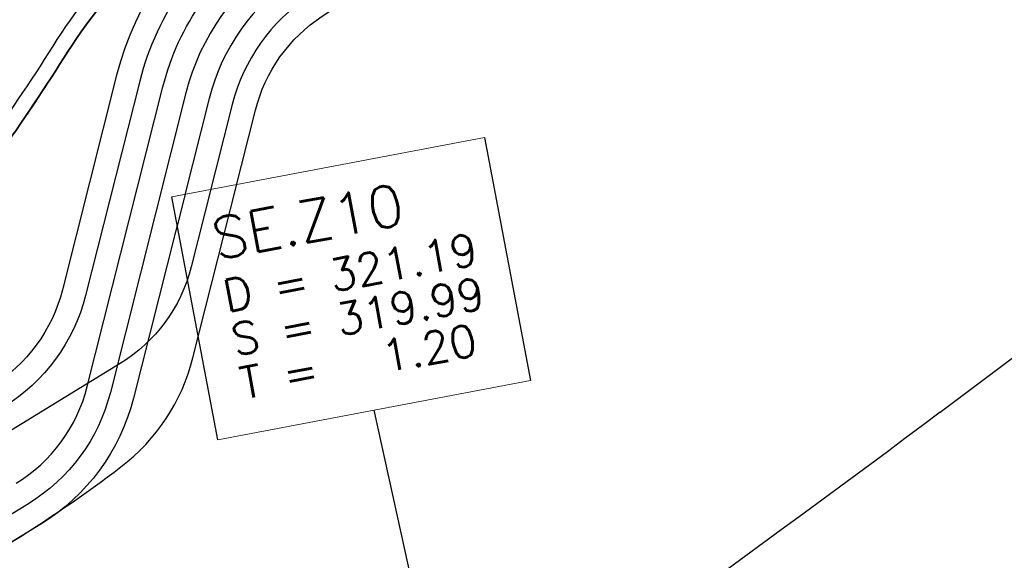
# Model space of a CAD drawing. Header units: metres. Extents: x -502 to 161, y -108 to 174.
# Tile 42 of 256: x -265.29 to -259.1, y -27.28 to -23.88. Entities that reach past the tile are written whole.
import ezdxf

# ---------------------------------------------------------------- set-up
doc = ezdxf.new("R2010")
doc.units = ezdxf.units.M
doc.header["$LTSCALE"] = 0.1
doc.linetypes.add('2-1', pattern=[0.17, 0.06, -0.025, 0.06, -0.025])
doc.linetypes.add('237', pattern=[93, 75, -18])
for name, color, linetype in [('BRI31-005.05-5p02-Koordinierung Lageplan 4. BA ZOB West 2022-06-15', 7, 'Continuous'), ('BRI31-005.06-5f07-Koordinierung Lageplan 4. BA ZOB Fernbusbahnh', 7, 'Continuous'), ('BRI31-005.07-5f08-Koordinierung Lageplan 4. BA Radstation - Seeterrasse 2023-05-31', 7, 'Continuous'), ('BRI32-005.03-5f06-Koordinierung Schemaplan 4 BA ZOB Teilbereich 2 Ost - Bahnhofsallee 2023-01-21', 7, 'Continuous')]:
    doc.layers.add(name, color=color, linetype=linetype)
doc.styles.add('Txt', font='txt_____.ttf')

msp = doc.modelspace()

# ---------------------------------------------------------------- linework, layer by layer
at = {"layer": 'BRI31-005.05-5p02-Koordinierung Lageplan 4. BA ZOB West 2022-06-15', "color": 255, "linetype": 'Continuous', "lineweight": 13, "transparency": 33554687, "flags": 128}
msp.add_lwpolyline([(-181.6939, 38.8932, 0.054139), (-198.4357, 28.9647), (-236.5911, 0.3438), (-264.0675, -20.2665), (-264.0675, -20.2665, -0.045833), (-278.9676, -29.4423), (-278.9676, -29.4423), (-281.7315, -30.8111), (-281.7315, -30.8111, -0.047348), (-316.3829, -43.7027), (-316.3829, -43.7027, 0.090587), (-332.9804, -51.5647, -0.025816), (-337.2248, -54.294)], format="xyb", dxfattribs=at)
at = {"layer": 'BRI31-005.05-5p02-Koordinierung Lageplan 4. BA ZOB West 2022-06-15', "color": 3, "linetype": 'Continuous', "lineweight": 35, "true_color": 0x00ff00, "transparency": 33554687, "flags": 128}
for points in [[(-279.4058, -30.9235), (-270.9467, -26.7095, 0.095997), (-268.1607, -24.5758, -0.065942), (-264.8207, -21.6858, 0.025186), (-260.4856, -18.5119), (-255.5271, -14.4822, -0.005996), (-254.9201, -14.0009, -0.059186), (-248.3852, -10.0817, 0.078462), (-238.2914, -3.4889), (-238.2914, -3.4889, -0.100623), (-214.8444, 10.3949), (-214.8444, 10.3949), (-211.177, 9.7003), (-205.5504, 1.4442)], [(-205.711, 1.4137), (-211.266, 9.5645), (-214.833, 10.2401), (-214.833, 10.2401, 0.100475), (-238.1908, -3.6002), (-238.1908, -3.6002, -0.078462), (-248.3237, -10.2185), (-248.3237, -10.2185, 0.059186), (-254.8284, -14.1195), (-254.8284, -14.1195), (-254.8284, -14.1195, 0.005996), (-255.4325, -14.5986), (-255.4325, -14.5986), (-260.391, -18.6283, -0.025186), (-264.7383, -21.8111), (-264.7383, -21.8111, 0.065942), (-268.0485, -24.6753), (-268.0485, -24.6753), (-268.0485, -24.6753, -0.095997), (-270.8799, -26.8438), (-270.8799, -26.8438), (-279.3404, -31.0585)], [(-311.2459, -44.722), (-303.6354, -41.8968), (-298.4404, -39.6095), (-284.9949, -33.8889), (-279.275, -31.1935), (-270.813, -26.978, 0.095997), (-267.9364, -24.7749), (-267.9364, -24.7749, -0.065942), (-264.6559, -21.9364), (-264.6559, -21.9364, 0.025186), (-260.2964, -18.7447), (-255.3379, -14.715, -0.005996), (-254.7366, -14.2381), (-254.7366, -14.2381, -0.059186), (-248.2623, -10.3553), (-248.2623, -10.3553, 0.078462), (-238.0902, -3.7115), (-238.0902, -3.7115, -0.100327), (-214.8215, 10.0853), (-214.8215, 10.0853), (-211.3549, 9.4287), (-205.8717, 1.3831)], [(-206.0324, 1.3525), (-211.4439, 9.2929), (-214.81, 9.9304), (-214.81, 9.9304, 0.100178), (-237.9896, -3.8227), (-237.9896, -3.8227, -0.078462), (-248.2009, -10.4922), (-248.2009, -10.4922, 0.059186), (-254.6448, -14.3568), (-254.6448, -14.3568), (-254.6448, -14.3568, 0.005996), (-255.2433, -14.8314), (-255.2433, -14.8314), (-260.2018, -18.8611), (-260.2018, -18.8611, -0.025186), (-264.5735, -22.0618), (-264.5735, -22.0618), (-264.5735, -22.0618, 0.065942), (-267.8242, -24.8745), (-267.8242, -24.8745), (-267.8242, -24.8745, -0.095997), (-270.7461, -27.1123), (-270.7461, -27.1123), (-279.2096, -31.3285)], [(-279.1442, -31.4635), (-270.6792, -27.2466, 0.095997), (-267.712, -24.974), (-267.712, -24.974, -0.065942), (-264.4911, -22.1871), (-264.4911, -22.1871, 0.025186), (-260.1072, -18.9775), (-255.1487, -14.9478, -0.005996), (-254.553, -14.4754, -0.059186), (-248.1394, -10.629), (-248.1394, -10.629, 0.078462), (-237.889, -3.934), (-237.889, -3.934), (-237.889, -3.934, -0.100028), (-214.7984, 9.7756), (-214.7984, 9.7756), (-211.5329, 9.1571), (-206.1931, 1.3219)], [(-206.5145, 1.2608), (-211.7108, 8.8854), (-214.7752, 9.4658, 0.099728), (-237.6878, -4.1565, -0.078462), (-248.0165, -10.9027, 0.059186), (-254.3694, -14.7127, 0.005996), (-254.9595, -15.1806), (-259.918, -19.2103, -0.025186), (-264.3263, -22.4378, 0.065942), (-267.4876, -25.1732), (-267.4876, -25.1732, -0.095997), (-270.5454, -27.5151), (-270.5454, -27.5151), (-279.0133, -31.7335)], [(-278.9479, -31.8684), (-270.4786, -27.6493), (-270.4786, -27.6493, 0.095997), (-267.3754, -25.2727), (-267.3754, -25.2727, -0.065942), (-264.2439, -22.5631), (-264.2439, -22.5631, 0.025186), (-259.8234, -19.3267), (-259.8234, -19.3267), (-254.8649, -15.297, -0.005996), (-254.2777, -14.8313), (-254.2777, -14.8313, -0.059186), (-247.9551, -11.0396), (-247.9551, -11.0396, 0.078462), (-237.5872, -4.2677), (-237.5872, -4.2677, -0.099577), (-214.7635, 9.311), (-214.7635, 9.311), (-211.7997, 8.7496), (-206.6752, 1.2302)], [(-206.8358, 1.1996), (-211.8887, 8.6138), (-214.7518, 9.1561), (-214.7518, 9.1561, 0.099425), (-237.4866, -4.379), (-237.4866, -4.379, -0.078462), (-247.8937, -11.1764, 0.059186), (-254.1859, -14.95, 0.005996), (-254.7703, -15.4134), (-259.7288, -19.4431, -0.025186), (-264.1615, -22.6884, 0.065942), (-267.2632, -25.3723, -0.095997), (-270.4117, -27.7836), (-278.8825, -32.0034), (-284.6268, -34.7104), (-298.0829, -40.4355), (-303.2972, -42.7313), (-310.9253, -45.563), (-314.7666, -47.655, 0.354166), (-315.2467, -48.8186), (-312.9008, -56.6959), (-312.9008, -56.6959, 0.16104), (-309.3641, -61.7694), (-309.3641, -61.7694)], [(-278.8171, -32.1384), (-270.3448, -27.9179), (-270.3448, -27.9179, 0.095997), (-267.151, -25.4718), (-267.151, -25.4718), (-267.151, -25.4718, -0.065941), (-264.0791, -22.8138), (-264.0791, -22.8138), (-264.0791, -22.8138, 0.025186), (-259.6342, -19.5596), (-259.6342, -19.5596), (-254.6757, -15.5298, -0.005996), (-254.0941, -15.0686, -0.059186), (-247.8322, -11.3132, 0.078462), (-237.386, -4.4902), (-237.386, -4.4902, -0.099273), (-214.74, 9.0012), (-214.74, 9.0012), (-211.9777, 8.478), (-206.9965, 1.1691)]]:
    msp.add_lwpolyline(points, format="xyb", dxfattribs=at)
at = {"layer": 'BRI31-005.05-5p02-Koordinierung Lageplan 4. BA ZOB West 2022-06-15', "color": 1, "linetype": 'Continuous', "lineweight": 35, "true_color": 0xff0000, "transparency": 33554687, "flags": 128}
msp.add_lwpolyline([(-238.2513, -9.0047, 0.146392), (-254.518, -15.7239), (-259.4765, -19.7536), (-259.4765, -19.7536, -0.025186), (-263.9418, -23.0227), (-263.9418, -23.0227, 0.107373), (-265.0177, -24.1206), (-265.0177, -24.1206, -0.031495), (-265.9353, -25.3944), (-265.9353, -25.3944), (-265.9353, -25.3944, 0.319337), (-266.1354, -28.2853), (-266.1354, -28.2853), (-261.3476, -36.1097, 0.028211)], format="xyb", dxfattribs=at)
at = {"layer": 'BRI31-005.06-5f07-Koordinierung Lageplan 4. BA ZOB Fernbusbahnh', "color": 7, "linetype": 'Continuous', "lineweight": 30, "transparency": 33554687}
for p, q in [((-259.507, -26.3462), (-256.8989, -24.3898)), ((-265.2392, -26.9208), (-265.4524, -27.0513))]:
    msp.add_line(p, q, dxfattribs=at)
at = {"layer": 'BRI31-005.06-5f07-Koordinierung Lageplan 4. BA ZOB Fernbusbahnh', "color": 1, "linetype": 'Continuous', "lineweight": 25, "true_color": 0xff0000, "transparency": 33554687}
msp.add_line((-262.4511, -29.132), (-263.0654, -26.3332), dxfattribs=at)
at = {"layer": 'BRI31-005.06-5f07-Koordinierung Lageplan 4. BA ZOB Fernbusbahnh', "color": 7, "linetype": 'Continuous', "lineweight": 18, "transparency": 33554687, "flags": 128}
msp.add_lwpolyline([(-264.3374, -24.9927), (-262.3724, -24.6201), (-262.0829, -26.1469), (-264.0479, -26.5195), (-264.3374, -24.9927)], dxfattribs=at)
at = {"layer": 'BRI31-005.06-5f07-Koordinierung Lageplan 4. BA ZOB Fernbusbahnh', "color": 1, "linetype": 'Continuous', "lineweight": 25, "true_color": 0xff0000, "transparency": 33554687, "flags": 128}
msp.add_lwpolyline([(-264.3374, -24.9927), (-262.3724, -24.6201), (-262.0829, -26.1469), (-264.0479, -26.5195), (-264.3374, -24.9927)], dxfattribs=at)
at = {"layer": 'BRI31-005.07-5f08-Koordinierung Lageplan 4. BA Radstation - Seeterrasse 2023-05-31', "color": 7, "linetype": '2-1', "lineweight": 13, "transparency": 33554687, "flags": 128}
for points in [[(-337.0532, -53.9064), (-337.0532, -53.9064, 0.024076), (-333.1238, -51.3598), (-333.1238, -51.3598, -0.090571), (-316.4479, -43.4613, 0.047347), (-281.8414, -30.5866), (-279.0774, -29.2177, 0.045809), (-264.2236, -20.0711), (-198.5943, 29.1583, -0.054812), (-181.5862, 39.2166), (-181.5862, 39.2166, -0.038475), (-159.1772, 47.3364), (-159.1772, 47.3364, 0.039395), (-137.757, 55.1407), (-137.1917, 55.4002), (-137.1917, 55.4002, 0.064343), (-127.4456, 61.5203), (-127.4456, 61.5203), (-122.5713, 65.5358, -0.170872), (-88.3305, 78.0588), (-82.2819, 78.4363), (-80.567, 79.7085), (-70.9803, 86.8206), (-68.5554, 87.6664)], [(-337.0532, -53.9064), (-337.0532, -53.9064, 0.024076), (-333.1238, -51.3598), (-333.1238, -51.3598, -0.090571), (-316.4479, -43.4613, 0.047347), (-281.8414, -30.5866), (-279.0774, -29.2177, 0.045809), (-264.2236, -20.0711), (-198.5943, 29.1583, -0.054812), (-181.5862, 39.2166), (-181.5862, 39.2166, -0.038475), (-159.1772, 47.3364), (-159.1772, 47.3364, 0.039395), (-137.757, 55.1407), (-137.1917, 55.4002), (-137.1917, 55.4002, 0.064343), (-127.4456, 61.5203), (-127.4456, 61.5203), (-122.5713, 65.5358, -0.170872), (-88.3305, 78.0588), (-82.2819, 78.4363), (-80.567, 79.7085), (-70.9803, 86.8206), (-68.5554, 87.6664)], [(-336.9777, -54.036), (-336.9777, -54.036, 0.024076), (-333.0362, -51.4817), (-333.0362, -51.4817, -0.090571), (-316.4091, -43.6062), (-316.4091, -43.6062, 0.047348), (-281.7755, -30.7213), (-281.7755, -30.7213), (-279.0108, -29.3521, 0.045809), (-264.1336, -20.1911), (-198.5043, 29.0383), (-198.5043, 29.0383, -0.054812), (-181.5244, 39.0799), (-181.5244, 39.0799, -0.038475), (-159.1371, 47.1919), (-159.1371, 47.1919, 0.039395), (-137.6945, 55.0043), (-137.6945, 55.0043), (-137.129, 55.2639, 0.064344), (-127.3502, 61.4045), (-122.476, 65.42), (-122.476, 65.42, -0.17089), (-88.3249, 77.9089), (-88.3249, 77.9089), (-82.2282, 78.2893), (-80.4776, 79.5881), (-70.9093, 86.6865), (-68.5609, 87.5056)], [(-336.9777, -54.036), (-336.9777, -54.036, 0.024076), (-333.0362, -51.4817), (-333.0362, -51.4817, -0.090571), (-316.4091, -43.6062), (-316.4091, -43.6062, 0.047348), (-281.7755, -30.7213), (-281.7755, -30.7213), (-279.0108, -29.3521, 0.045809), (-264.1336, -20.1911), (-198.5043, 29.0383), (-198.5043, 29.0383, -0.054812), (-181.5244, 39.0799), (-181.5244, 39.0799, -0.038475), (-159.1371, 47.1919), (-159.1371, 47.1919, 0.039395), (-137.6945, 55.0043), (-137.6945, 55.0043), (-137.129, 55.2639, 0.064344), (-127.3502, 61.4045), (-122.476, 65.42), (-122.476, 65.42, -0.17089), (-88.3249, 77.9089), (-88.3249, 77.9089), (-82.2282, 78.2893), (-80.4776, 79.5881), (-70.9093, 86.6865), (-68.5609, 87.5056)]]:
    msp.add_lwpolyline(points, format="xyb", dxfattribs=at)
at = {"layer": 'BRI31-005.07-5f08-Koordinierung Lageplan 4. BA Radstation - Seeterrasse 2023-05-31', "color": 1, "linetype": '2-1', "lineweight": 30, "true_color": 0xff0000, "transparency": 33554687, "flags": 128}
msp.add_lwpolyline([(-75.7252, 29.7094), (-74.2064, 21.4872), (-74.2064, 21.4872, -0.344875), (-75.7481, 18.537), (-75.7481, 18.537), (-78.6792, 17.2104), (-78.6792, 17.2104, -0.131652), (-80.0582, 16.9832), (-80.0582, 16.9832), (-83.2747, 17.3012), (-83.2747, 17.3012, -0.147643), (-84.7171, 17.897), (-84.7171, 17.897), (-84.7171, 17.897, 0.224175), (-86.6227, 18.3711), (-86.6227, 18.3711), (-87.2261, 18.2506, 0.068364), (-87.869, 18.0276, -0.134388), (-89.2653, 17.7401), (-89.2653, 17.7401, -0.008614), (-92.1064, 17.9717), (-92.1064, 17.9717), (-92.1064, 17.9717, -0.043249), (-95.5579, 18.6175), (-95.5579, 18.6175, 0.115499), (-96.453, 18.6545), (-97.6265, 18.4303), (-97.6265, 18.4303, 0.238629), (-99.0314, 17.3462), (-99.0314, 17.3462), (-99.2249, 16.9405), (-99.2249, 16.9405, -0.381904), (-102.5458, 15.5517), (-102.5458, 15.5517), (-102.5458, 15.5517, 0.130963), (-103.8299, 15.6457), (-103.8299, 15.6457), (-104.7731, 15.4668), (-104.7731, 15.4668, 0.062943), (-105.3695, 15.2737), (-105.3695, 15.2737), (-105.3695, 15.2737, -0.117288), (-106.5928, 15.019), (-106.5928, 15.019), (-118.0807, 15.343), (-118.0807, 15.343, -0.126318), (-120.4231, 16.0153), (-120.4231, 16.0153), (-121.9335, 16.9019, 0.050627), (-123.7227, 17.7216), (-123.7227, 17.7216, 0.129681), (-125.6306, 17.8564), (-125.6306, 17.8564), (-126.5738, 17.6776), (-126.5738, 17.6776, 0.119934), (-127.6504, 17.1889), (-127.6504, 17.1889, -0.084808), (-128.3911, 16.7885), (-128.3911, 16.7885, 0.089269), (-130.16, 15.8118), (-130.16, 15.8118), (-130.16, 15.8118, -0.124247), (-134.6867, 13.7066), (-134.6867, 13.7066), (-138.9168, 12.9014, -0.061661), (-143.7961, 12.5841), (-146.1501, 12.7214), (-146.6345, 12.7496), (-146.6345, 12.7496, -0.059039), (-147.2369, 12.8568), (-147.2369, 12.8568, 0.067015), (-147.8955, 12.9633, 0.040307), (-151.1503, 12.787, -0.05915), (-151.7633, 12.7769, 0.072382), (-152.4827, 12.746), (-153.4259, 12.5672), (-153.4259, 12.5672, 0.081506), (-154.3792, 12.2191), (-154.3792, 12.2191, -0.078503), (-155.3314, 11.8651, 0.005089), (-156.736, 11.5665, 0.034847), (-157.917, 11.2149), (-157.917, 11.2149, -0.026109), (-159.093, 10.8424), (-159.093, 10.8424, 0.013087), (-162.6332, 9.8215, -0.062687), (-167.5218, 8.9233), (-167.5218, 8.9233, 0.061733), (-172.5318, 8.0126), (-172.5318, 8.0126), (-186.5075, 3.6415), (-186.5075, 3.6415, -0.025709), (-188.4284, 3.1475), (-188.4284, 3.1475, -0.09618), (-189.4195, 3.1391), (-189.4195, 3.1391, -0.010312), (-189.5245, 3.1608), (-189.5245, 3.1608, 0.103331), (-190.5467, 3.1797), (-191.4899, 3.0009), (-193.6788, 2.5285), (-195.2713, -0.9906), (-200.2523, -1.9396, -0.015188), (-202.6914, -2.3279, 0.015187), (-205.1304, -2.7163), (-211.9992, -4.0249, -0.085512), (-213.1342, -4.045), (-213.1342, -4.045, 0.085516), (-214.2693, -4.065), (-214.2693, -4.065), (-217.1075, -4.6057), (-217.1075, -4.6057, -0.044757), (-218.1066, -4.7048), (-218.1066, -4.7048), (-218.1066, -4.7048, 0.044534), (-219.1057, -4.8034), (-219.1057, -4.8034), (-220.0489, -4.9822, 0.045192), (-221.0145, -5.2575, -0.044969), (-221.98, -5.5332), (-229.374, -6.9419, 0.0409), (-229.7676, -7.0508), (-229.7676, -7.0508, 0.046197), (-230.1838, -7.2489), (-230.1838, -7.2489), (-230.1838, -7.2489, -0.087262), (-230.9936, -7.5559), (-230.9936, -7.5559), (-236.482, -8.6015, 0.028787), (-237.3638, -8.8228, -0.050637), (-238.2513, -9.0047, 0.146392), (-254.518, -15.7239), (-259.4765, -19.7536), (-259.4765, -19.7536, -0.025186), (-263.9418, -23.0227), (-263.9418, -23.0227, 0.107373), (-265.0177, -24.1206), (-265.0177, -24.1206, -0.031495), (-265.9353, -25.3944), (-265.9353, -25.3944), (-265.9353, -25.3944, 0.319337), (-266.1354, -28.2853), (-266.1354, -28.2853), (-261.3476, -36.1097, 0.028211), (-259.4113, -38.9068, -0.124654), (-258.9176, -40.0306), (-258.9176, -40.0306, 0.143394), (-258.3055, -41.2953), (-258.3055, -41.2953), (-257.6613, -42.0071, 0.04347), (-257.3434, -42.3023), (-256.513, -42.9487), (-256.513, -42.9487, 0.287939), (-253.8675, -43.2162), (-253.8675, -43.2162), (-253.4922, -43.0296), (-246.0588, -39.1119), (-246.0588, -39.1119, -0.348158), (-243.0066, -39.6832), (-243.0066, -39.6832, 0.179632), (-241.4792, -40.5169), (-236.8359, -41.1908), (-236.8359, -41.1908, -0.100747), (-235.5437, -41.6552), (-235.5437, -41.6552, -0.022227), (-235.3532, -41.7694), (-235.3532, -41.7694, -0.062068), (-234.8837, -42.1717), (-234.8837, -42.1717), (-234.3665, -42.7401), (-234.3665, -42.7401, 0.107257), (-233.6329, -43.2624), (-233.6329, -43.2624, -0.058325), (-232.8393, -43.7185), (-232.8393, -43.7185, 0.577348), (-240.5426, -47.0416), (-240.5426, -47.0416, 0.577348), (-233.8131, -52.0513, 0.577348), (-232.8392, -43.7186, 0.306983), (-230.8772, -43.8017), (-222.4355, -38.5868, -0.271246), (-221.5767, -38.5663), (-220.659, -39.0746, -0.254278), (-220.5385, -39.2639, 0.168188), (-220.444, -39.486), (-219.707, -40.3004), (-219.707, -40.3004, 0.133374), (-219.4036, -40.4948), (-219.4036, -40.4948), (-219.4036, -40.4948, -0.05315), (-219.0634, -40.6432), (-219.0634, -40.6432), (-212.0825, -44.6154, -0.173983), (-211.4959, -45.2994), (-211.4959, -45.2994, 0.093569), (-210.9189, -46.2366), (-210.9189, -46.2366)], format="xyb", dxfattribs=at)
msp.add_lwpolyline([(-75.7252, 29.7094), (-74.2064, 21.4872), (-74.2064, 21.4872, -0.344875), (-75.7481, 18.537), (-75.7481, 18.537), (-78.6792, 17.2104), (-78.6792, 17.2104, -0.131652), (-80.0582, 16.9832), (-80.0582, 16.9832), (-83.2747, 17.3012), (-83.2747, 17.3012, -0.147643), (-84.7171, 17.897), (-84.7171, 17.897), (-84.7171, 17.897, 0.224175), (-86.6227, 18.3711), (-86.6227, 18.3711), (-87.2261, 18.2506, 0.068364), (-87.869, 18.0276, -0.134388), (-89.2653, 17.7401), (-89.2653, 17.7401, -0.008614), (-92.1064, 17.9717), (-92.1064, 17.9717), (-92.1064, 17.9717, -0.043249), (-95.5579, 18.6175), (-95.5579, 18.6175, 0.115499), (-96.453, 18.6545), (-97.6265, 18.4303), (-97.6265, 18.4303, 0.238629), (-99.0314, 17.3462), (-99.0314, 17.3462), (-99.2249, 16.9405), (-99.2249, 16.9405, -0.381904), (-102.5458, 15.5517), (-102.5458, 15.5517), (-102.5458, 15.5517, 0.130963), (-103.8299, 15.6457), (-103.8299, 15.6457), (-104.7731, 15.4668), (-104.7731, 15.4668, 0.062943), (-105.3695, 15.2737), (-105.3695, 15.2737), (-105.3695, 15.2737, -0.117288), (-106.5928, 15.019), (-106.5928, 15.019), (-118.0807, 15.343), (-118.0807, 15.343, -0.126318), (-120.4231, 16.0153), (-120.4231, 16.0153), (-121.9335, 16.9019, 0.050627), (-123.7227, 17.7216), (-123.7227, 17.7216, 0.129681), (-125.6306, 17.8564), (-125.6306, 17.8564), (-126.5738, 17.6776), (-126.5738, 17.6776, 0.119934), (-127.6504, 17.1889), (-127.6504, 17.1889, -0.084808), (-128.3911, 16.7885), (-128.3911, 16.7885, 0.089269), (-130.16, 15.8118), (-130.16, 15.8118), (-130.16, 15.8118, -0.124247), (-134.6867, 13.7066), (-134.6867, 13.7066), (-138.9168, 12.9014, -0.061661), (-143.7961, 12.5841), (-146.1501, 12.7214), (-146.6345, 12.7496), (-146.6345, 12.7496, -0.059039), (-147.2369, 12.8568), (-147.2369, 12.8568, 0.067015), (-147.8955, 12.9633, 0.040307), (-151.1503, 12.787, -0.05915), (-151.7633, 12.7769, 0.072382), (-152.4827, 12.746), (-153.4259, 12.5672), (-153.4259, 12.5672, 0.081506), (-154.3792, 12.2191), (-154.3792, 12.2191, -0.078503), (-155.3314, 11.8651, 0.005089), (-156.736, 11.5665, 0.034847), (-157.917, 11.2149), (-157.917, 11.2149, -0.026109), (-159.093, 10.8424), (-159.093, 10.8424, 0.013087), (-162.6332, 9.8215, -0.062687), (-167.5218, 8.9233), (-167.5218, 8.9233, 0.061733), (-172.5318, 8.0126), (-172.5318, 8.0126), (-186.5075, 3.6415), (-186.5075, 3.6415, -0.025709), (-188.4284, 3.1475), (-188.4284, 3.1475, -0.09618), (-189.4195, 3.1391), (-189.4195, 3.1391, -0.010312), (-189.5245, 3.1608), (-189.5245, 3.1608, 0.103331), (-190.5467, 3.1797), (-191.4899, 3.0009), (-193.6788, 2.5285), (-195.2713, -0.9906), (-200.2523, -1.9396, -0.015188), (-202.6914, -2.3279, 0.015187), (-205.1304, -2.7163), (-211.9992, -4.0249, -0.085512), (-213.1342, -4.045), (-213.1342, -4.045, 0.085516), (-214.2693, -4.065), (-214.2693, -4.065), (-217.1075, -4.6057), (-217.1075, -4.6057, -0.044757), (-218.1066, -4.7048), (-218.1066, -4.7048), (-218.1066, -4.7048, 0.044534), (-219.1057, -4.8034), (-219.1057, -4.8034), (-220.0489, -4.9822, 0.045192), (-221.0145, -5.2575, -0.044969), (-221.98, -5.5332), (-229.374, -6.9419, 0.0409), (-229.7676, -7.0508), (-229.7676, -7.0508, 0.046197), (-230.1838, -7.2489), (-230.1838, -7.2489), (-230.1838, -7.2489, -0.087262), (-230.9936, -7.5559), (-230.9936, -7.5559), (-236.482, -8.6015, 0.028787), (-237.3638, -8.8228, -0.050637), (-238.2513, -9.0047, 0.146392), (-254.518, -15.7239), (-259.4765, -19.7536), (-259.4765, -19.7536, -0.025186), (-263.9418, -23.0227), (-263.9418, -23.0227, 0.107373), (-265.0177, -24.1206), (-265.0177, -24.1206, -0.031495), (-265.9353, -25.3944), (-265.9353, -25.3944), (-265.9353, -25.3944, 0.319337), (-266.1354, -28.2853), (-266.1354, -28.2853), (-261.3476, -36.1097, 0.028211), (-259.4113, -38.9068, -0.124654), (-258.9176, -40.0306), (-258.9176, -40.0306, 0.143394), (-258.3055, -41.2953), (-258.3055, -41.2953), (-257.6613, -42.0071, 0.04347), (-257.3434, -42.3023), (-256.513, -42.9487), (-256.513, -42.9487, 0.287939), (-253.8675, -43.2162), (-253.8675, -43.2162), (-253.4922, -43.0296), (-246.0588, -39.1119), (-246.0588, -39.1119, -0.348158), (-243.0066, -39.6832), (-243.0066, -39.6832, 0.179632), (-241.4792, -40.5169), (-236.8359, -41.1908), (-236.8359, -41.1908, -0.100747), (-235.5437, -41.6552), (-235.5437, -41.6552, -0.022227), (-235.3532, -41.7694), (-235.3532, -41.7694, -0.062068), (-234.8837, -42.1717), (-234.8837, -42.1717), (-234.3665, -42.7401), (-234.3665, -42.7401, 0.107257), (-233.6329, -43.2624), (-233.6329, -43.2624, -0.058325), (-232.8393, -43.7185), (-232.8393, -43.7185, 0.577348), (-240.5426, -47.0416), (-240.5426, -47.0416, 0.577348), (-233.8131, -52.0513, 0.577348), (-232.8392, -43.7186, 0.306983), (-230.8772, -43.8017), (-222.4355, -38.5868, -0.271246), (-221.5767, -38.5663), (-220.659, -39.0746, -0.254278), (-220.5385, -39.2639, 0.168188), (-220.444, -39.486), (-219.707, -40.3004), (-219.707, -40.3004, 0.133374), (-219.4036, -40.4948), (-219.4036, -40.4948), (-219.4036, -40.4948, -0.05315), (-219.0634, -40.6432), (-219.0634, -40.6432), (-212.0825, -44.6154, -0.173983), (-211.4959, -45.2994), (-211.4959, -45.2994, 0.093569), (-210.9189, -46.2366), (-210.9189, -46.2366)], format="xyb", dxfattribs=at)

# ---------------------------------------------------------------- texts
at = {"layer": 'BRI31-005.06-5f07-Koordinierung Lageplan 4. BA ZOB Fernbusbahnh', "color": 1, "true_color": 0xff0000, "transparency": 33554687, "attachment_point": 1, "rotation": 10.737, "line_spacing_factor": 0.25, "style": 'Txt'}
for s, insert, char_height in [('SE.Z10', (-264.1037, -25.1333), 0.26), ('D = 321.19', (-264.0303, -25.5204), 0.2), ('S = 319.99', (-263.9781, -25.7955), 0.2), ('T =   1.20', (-263.9259, -26.0706), 0.2)]:
    msp.add_mtext(s, dxfattribs=dict(at, insert=insert, char_height=char_height))

# ---------------------------------------------------------------- next in the draw order: wipeouts: each hides what was drawn before it
at = {"color": 255, "linetype": 'Continuous', "lineweight": 5, "transparency": 33554687}
msp.add_wipeout([(-264.3374, -24.9927), (-262.3724, -24.6201), (-262.0829, -26.1469), (-264.0479, -26.5195)], dxfattribs=at).dxf.layer = 'BRI31-005.06-5f07-Koordinierung Lageplan 4. BA ZOB Fernbusbahnh'

# ---------------------------------------------------------------- next in the draw order: linework, layer by layer
at = {"layer": 'BRI31-005.06-5f07-Koordinierung Lageplan 4. BA ZOB Fernbusbahnh', "color": 1, "linetype": 'Continuous', "lineweight": 20, "true_color": 0xff0000, "transparency": 33554687}
msp.add_line((-262.4511, -29.132), (-263.0654, -26.3332), dxfattribs=at)
at = {"layer": 'BRI31-005.06-5f07-Koordinierung Lageplan 4. BA ZOB Fernbusbahnh', "color": 7, "linetype": 'Continuous', "lineweight": 13, "transparency": 33554687, "flags": 128}
for points in [[(-337.0532, -53.9064), (-337.0532, -53.9064, 0.024076), (-333.1238, -51.3598), (-333.1238, -51.3598, -0.090571), (-316.4479, -43.4613, 0.047347), (-281.8414, -30.5866), (-279.0774, -29.2177, 0.045809), (-264.2236, -20.0711), (-198.5943, 29.1583, -0.054812), (-181.5862, 39.2166), (-181.5862, 39.2166, -0.038475), (-159.1772, 47.3364), (-159.1772, 47.3364, 0.039395), (-137.757, 55.1407), (-137.1917, 55.4002), (-137.1917, 55.4002, 0.064343), (-127.4456, 61.5203), (-127.4456, 61.5203), (-122.5713, 65.5358, -0.170872), (-88.3305, 78.0588), (-82.2819, 78.4363), (-80.567, 79.7085), (-70.9803, 86.8206), (-68.5554, 87.6664)], [(-279.0108, -29.3521, 0.045809), (-264.1336, -20.1911), (-198.5043, 29.0383), (-198.5043, 29.0383, -0.054812), (-181.5244, 39.0799), (-181.5244, 39.0799, -0.038475), (-159.1371, 47.1919), (-159.1371, 47.1919, 0.039395), (-137.6945, 55.0043), (-137.6945, 55.0043), (-137.129, 55.2639, 0.064344), (-127.3502, 61.4045), (-122.476, 65.42), (-122.476, 65.42, -0.17089), (-88.3249, 77.9089), (-88.3249, 77.9089), (-82.2282, 78.2893), (-80.4776, 79.5881), (-70.9093, 86.6865), (-68.5609, 87.5056)]]:
    msp.add_lwpolyline(points, format="xyb", dxfattribs=at)
at = {"layer": 'BRI31-005.06-5f07-Koordinierung Lageplan 4. BA ZOB Fernbusbahnh', "color": 190, "linetype": 'Continuous', "lineweight": 13, "true_color": 0x7f00ff, "transparency": 33554687, "flags": 128}
msp.add_lwpolyline([(-337.2, -54.3374, 0.025831), (-332.9489, -51.6036, -0.090589), (-316.3668, -43.7502), (-316.3668, -43.7502, 0.047344), (-281.7095, -30.856), (-281.7095, -30.856), (-278.9442, -29.4865), (-278.9442, -29.4865, 0.045829), (-264.0375, -20.3065), (-264.0375, -20.3065), (-198.4143, 28.9183, -0.054812), (-181.4626, 38.9432)], format="xyb", dxfattribs=at)
at = {"layer": 'BRI31-005.06-5f07-Koordinierung Lageplan 4. BA ZOB Fernbusbahnh', "color": 255, "linetype": 'Continuous', "lineweight": 9, "transparency": 33554687, "flags": 128}
msp.add_lwpolyline([(-181.6939, 38.8932, 0.054139), (-198.4357, 28.9647), (-236.5911, 0.3438), (-264.0675, -20.2665), (-264.0675, -20.2665, -0.045833), (-278.9676, -29.4423), (-278.9676, -29.4423), (-281.7315, -30.8111), (-281.7315, -30.8111, -0.047348), (-316.3829, -43.7027), (-316.3829, -43.7027, 0.090587), (-332.9804, -51.5647, -0.025816), (-337.2248, -54.294)], format="xyb", dxfattribs=at)
at = {"layer": 'BRI31-005.06-5f07-Koordinierung Lageplan 4. BA ZOB Fernbusbahnh', "color": 3, "linetype": 'Continuous', "lineweight": 30, "true_color": 0x00ff00, "transparency": 33554687, "flags": 128}
for points in [[(-279.4058, -30.9235), (-270.9467, -26.7095, 0.095997), (-268.1607, -24.5758, -0.065942), (-264.8207, -21.6858, 0.025186), (-260.4856, -18.5119), (-255.5271, -14.4822, -0.005996), (-254.9201, -14.0009, -0.059186), (-248.3852, -10.0817, 0.078462), (-238.2914, -3.4889), (-238.2914, -3.4889, -0.100623), (-214.8444, 10.3949), (-214.8444, 10.3949), (-211.177, 9.7003), (-205.5504, 1.4442)], [(-205.711, 1.4137), (-211.266, 9.5645), (-214.833, 10.2401), (-214.833, 10.2401, 0.100475), (-238.1908, -3.6002), (-238.1908, -3.6002, -0.078462), (-248.3237, -10.2185), (-248.3237, -10.2185, 0.059186), (-254.8284, -14.1195), (-254.8284, -14.1195), (-254.8284, -14.1195, 0.005996), (-255.4325, -14.5986), (-255.4325, -14.5986), (-260.391, -18.6283, -0.025186), (-264.7383, -21.8111), (-264.7383, -21.8111, 0.065942), (-268.0485, -24.6753), (-268.0485, -24.6753), (-268.0485, -24.6753, -0.095997), (-270.8799, -26.8438), (-270.8799, -26.8438), (-279.3404, -31.0585)], [(-311.2459, -44.722), (-303.6354, -41.8968), (-298.4404, -39.6095), (-284.9949, -33.8889), (-279.275, -31.1935), (-270.813, -26.978, 0.095997), (-267.9364, -24.7749), (-267.9364, -24.7749, -0.065942), (-264.6559, -21.9364), (-264.6559, -21.9364, 0.025186), (-260.2964, -18.7447), (-255.3379, -14.715, -0.005996), (-254.7366, -14.2381), (-254.7366, -14.2381, -0.059186), (-248.2623, -10.3553), (-248.2623, -10.3553, 0.078462), (-238.0902, -3.7115), (-238.0902, -3.7115, -0.100327), (-214.8215, 10.0853), (-214.8215, 10.0853), (-211.3549, 9.4287), (-205.8717, 1.3831)], [(-206.0324, 1.3525), (-211.4439, 9.2929), (-214.81, 9.9304), (-214.81, 9.9304, 0.100178), (-237.9896, -3.8227), (-237.9896, -3.8227, -0.078462), (-248.2009, -10.4922), (-248.2009, -10.4922, 0.059186), (-254.6448, -14.3568), (-254.6448, -14.3568), (-254.6448, -14.3568, 0.005996), (-255.2433, -14.8314), (-255.2433, -14.8314), (-260.2018, -18.8611), (-260.2018, -18.8611, -0.025186), (-264.5735, -22.0618), (-264.5735, -22.0618), (-264.5735, -22.0618, 0.065942), (-267.8242, -24.8745), (-267.8242, -24.8745), (-267.8242, -24.8745, -0.095997), (-270.7461, -27.1123), (-270.7461, -27.1123), (-279.2096, -31.3285)], [(-279.1442, -31.4635), (-270.6792, -27.2466, 0.095997), (-267.712, -24.974), (-267.712, -24.974, -0.065942), (-264.4911, -22.1871), (-264.4911, -22.1871, 0.025186), (-260.1072, -18.9775), (-255.1487, -14.9478, -0.005996), (-254.553, -14.4754, -0.059186), (-248.1394, -10.629), (-248.1394, -10.629, 0.078462), (-237.889, -3.934), (-237.889, -3.934), (-237.889, -3.934, -0.100028), (-214.7984, 9.7756), (-214.7984, 9.7756), (-211.5329, 9.1571), (-206.1931, 1.3219)], [(-206.5145, 1.2608), (-211.7108, 8.8854), (-214.7752, 9.4658, 0.099728), (-237.6878, -4.1565, -0.078462), (-248.0165, -10.9027, 0.059186), (-254.3694, -14.7127, 0.005996), (-254.9595, -15.1806), (-259.918, -19.2103, -0.025186), (-264.3263, -22.4378, 0.065942), (-267.4876, -25.1732), (-267.4876, -25.1732, -0.095997), (-270.5454, -27.5151), (-270.5454, -27.5151), (-279.0133, -31.7335)], [(-278.9479, -31.8684), (-270.4786, -27.6493), (-270.4786, -27.6493, 0.095997), (-267.3754, -25.2727), (-267.3754, -25.2727, -0.065942), (-264.2439, -22.5631), (-264.2439, -22.5631, 0.025186), (-259.8234, -19.3267), (-259.8234, -19.3267), (-254.8649, -15.297, -0.005996), (-254.2777, -14.8313), (-254.2777, -14.8313, -0.059186), (-247.9551, -11.0396), (-247.9551, -11.0396, 0.078462), (-237.5872, -4.2677), (-237.5872, -4.2677, -0.099577), (-214.7635, 9.311), (-214.7635, 9.311), (-211.7997, 8.7496), (-206.6752, 1.2302)], [(-206.8358, 1.1996), (-211.8887, 8.6138), (-214.7518, 9.1561), (-214.7518, 9.1561, 0.099425), (-237.4866, -4.379), (-237.4866, -4.379, -0.078462), (-247.8937, -11.1764, 0.059186), (-254.1859, -14.95, 0.005996), (-254.7703, -15.4134), (-259.7288, -19.4431, -0.025186), (-264.1615, -22.6884, 0.065942), (-267.2632, -25.3723, -0.095997), (-270.4117, -27.7836), (-278.8825, -32.0034), (-284.6268, -34.7104), (-298.0829, -40.4355), (-303.2972, -42.7313), (-310.9253, -45.563), (-314.7666, -47.655, 0.354166), (-315.2467, -48.8186), (-312.9008, -56.6959, 0.103821), (-310.9737, -60.2545)], [(-309.821, -45.313), (-303.2408, -42.8703), (-298.0233, -40.5732), (-284.5654, -34.8473), (-278.8171, -32.1384), (-270.3448, -27.9179), (-270.3448, -27.9179, 0.095997), (-267.151, -25.4718), (-267.151, -25.4718), (-267.151, -25.4718, -0.065941), (-264.0791, -22.8138), (-264.0791, -22.8138), (-264.0791, -22.8138, 0.025186), (-259.6342, -19.5596), (-259.6342, -19.5596), (-254.6757, -15.5298, -0.005996), (-254.0941, -15.0686, -0.059186), (-247.8322, -11.3132, 0.078462), (-237.386, -4.4902), (-237.386, -4.4902, -0.099273), (-214.74, 9.0012), (-214.74, 9.0012), (-211.9777, 8.478), (-206.9965, 1.1691)], [(-265.3742, -27.1792, 0.025316), (-264.6578, -26.6894), (-264.6578, -26.6894, 0.169857), (-264.2057, -26.0051), (-264.2057, -26.0051), (-263.8126, -24.449, -0.187601), (-263.3924, -23.8583), (-263.3924, -23.8583, 0.025212), (-258.8415, -20.5261), (-258.8415, -20.5261), (-254.855, -17.2863), (-254.855, -17.2863, -0.389844), (-253.5039, -17.3688), (-253.5039, -17.3688), (-252.4035, -18.512)], [(-259.0307, -20.2933, -0.025212), (-263.5572, -23.6076), (-263.5572, -23.6076, 0.187601), (-264.1035, -24.3755), (-264.1035, -24.3755), (-264.579, -26.2582, -0.196018), (-265.1609, -27.0487), (-265.3742, -27.1792)]]:
    msp.add_lwpolyline(points, format="xyb", dxfattribs=at)
at = {"layer": 'BRI31-005.06-5f07-Koordinierung Lageplan 4. BA ZOB Fernbusbahnh', "color": 1, "linetype": 'Continuous', "lineweight": 30, "true_color": 0xff0000, "transparency": 33554687, "flags": 128}
for points in [[(-238.2513, -9.0047, 0.146392), (-254.518, -15.7239), (-259.4765, -19.7536), (-259.4765, -19.7536, -0.025186), (-263.9418, -23.0227), (-263.9418, -23.0227, 0.107373), (-265.0177, -24.1206), (-265.0177, -24.1206, -0.031495), (-265.9353, -25.3944), (-265.9353, -25.3944), (-265.9353, -25.3944, 0.319337), (-266.1354, -28.2853), (-266.1354, -28.2853), (-261.3476, -36.1097, 0.028211)], [(-258.4167, -41.396), (-258.4167, -41.396, -0.143394), (-259.0655, -40.0554), (-259.0655, -40.0554, 0.124654), (-259.5296, -38.999), (-259.5296, -38.999, -0.028211), (-261.4756, -36.188), (-261.4756, -36.188), (-265.0387, -30.3649), (-265.0387, -30.3649, -0.010654), (-265.6297, -29.3512), (-265.6297, -29.3512, 0.010654), (-266.2207, -28.3375), (-266.2207, -28.3375, -0.319336), (-266.0126, -25.3309), (-266.0126, -25.3309), (-266.0126, -25.3309, 0.03083), (-265.0845, -24.0463), (-265.0845, -24.0463, -0.106702), (-263.9967, -22.9392)]]:
    msp.add_lwpolyline(points, format="xyb", dxfattribs=at)
at = {"layer": 'BRI31-005.06-5f07-Koordinierung Lageplan 4. BA ZOB Fernbusbahnh', "color": 1, "linetype": 'Continuous', "lineweight": 50, "true_color": 0xff0000, "transparency": 33554687, "flags": 128}
msp.add_lwpolyline([(-279.0787, -31.5985), (-270.6123, -27.3808), (-270.6123, -27.3808, 0.095997), (-267.5998, -25.0736), (-267.5998, -25.0736, -0.065942), (-264.4087, -22.3124, 0.025186), (-260.0126, -19.0939), (-255.0541, -15.0642), (-255.0541, -15.0642, -0.005996), (-254.4612, -14.5941), (-254.4612, -14.5941)], format="xyb", dxfattribs=at)
at = {"layer": 'BRI31-005.06-5f07-Koordinierung Lageplan 4. BA ZOB Fernbusbahnh', "color": 7, "linetype": 'Continuous', "lineweight": 30, "transparency": 33554687, "flags": 128}
for points in [[(-252.2954, -18.408), (-253.3958, -17.2648, 0.389844), (-254.9496, -17.1699), (-258.9361, -20.4097), (-258.9361, -20.4097, -0.025212), (-263.4748, -23.733), (-263.4748, -23.733, 0.187601), (-263.958, -24.4123), (-264.2158, -25.4326, -0.19602), (-264.6634, -26.0407), (-266.6769, -27.2727)], [(-259.3146, -19.9441, -0.025212), (-263.8045, -23.2316, 0.187601), (-264.5398, -24.2653), (-264.8802, -25.6132, -0.19602), (-265.395, -26.3125), (-266.7551, -27.1449)], [(-265.3175, -26.7928), (-265.3175, -26.7928, 0.196019), (-264.8699, -26.1848), (-264.8699, -26.1848), (-264.3943, -24.3021), (-264.3943, -24.3021, -0.187601), (-263.722, -23.357), (-263.722, -23.357, 0.025212), (-259.2199, -20.0605)], [(-259.1253, -20.1769), (-259.1253, -20.1769, -0.025212), (-263.6396, -23.4823), (-263.6396, -23.4823), (-263.6396, -23.4823, 0.187601), (-264.2489, -24.3388), (-264.2489, -24.3388), (-264.7245, -26.2215, -0.196019), (-265.2392, -26.9208)], [(-263.4074, -21.1465, -0.042799), (-277.4324, -29.9009)], [(-259.507, -26.3462, -0.042799), (-274.4743, -35.6888)]]:
    msp.add_lwpolyline(points, format="xyb", dxfattribs=at)
at = {"layer": 'BRI31-005.06-5f07-Koordinierung Lageplan 4. BA ZOB Fernbusbahnh', "color": 190, "linetype": 'Continuous', "lineweight": 30, "true_color": 0x7f00ff, "transparency": 33554687, "flags": 128}
msp.add_lwpolyline([(-272.9175, -32.1926), (-274.4401, -29.4491, -0.427308), (-274.0117, -28.0687), (-271.0136, -26.5752, 0.095997), (-268.2729, -24.4762), (-268.2729, -24.4762, -0.066198), (-264.8887, -21.5509), (-264.8887, -21.5509), (-264.8887, -21.5509, 0.011115), (-262.9417, -20.207), (-262.9417, -20.207, 0.399515), (-262.6893, -18.8522), (-263.0623, -18.2777)], format="xyb", dxfattribs=at)
at = {"layer": 'BRI31-005.06-5f07-Koordinierung Lageplan 4. BA ZOB Fernbusbahnh', "color": 3, "linetype": '237', "lineweight": 30, "true_color": 0x00ff00, "transparency": 33554687, "flags": 128}
msp.add_lwpolyline([(-263.8869, -23.1063, 0.187601), (-264.6852, -24.2286), (-265.0257, -25.5764, -0.19602), (-265.4733, -26.1845), (-266.8335, -27.0168)], format="xyb", dxfattribs=at)
at = {"layer": 'BRI31-005.06-5f07-Koordinierung Lageplan 4. BA ZOB Fernbusbahnh', "color": 7, "linetype": 'Continuous', "lineweight": 13, "transparency": 33554687, "flags": 128}
msp.add_lwpolyline([(-264.3374, -24.9927), (-262.3724, -24.6201), (-262.0829, -26.1469), (-264.0479, -26.5195), (-264.3374, -24.9927)], dxfattribs=at)
at = {"layer": 'BRI31-005.06-5f07-Koordinierung Lageplan 4. BA ZOB Fernbusbahnh', "color": 1, "linetype": 'Continuous', "lineweight": 20, "true_color": 0xff0000, "transparency": 33554687, "flags": 128}
msp.add_lwpolyline([(-264.3374, -24.9927), (-262.3724, -24.6201), (-262.0829, -26.1469), (-264.0479, -26.5195), (-264.3374, -24.9927)], dxfattribs=at)
at = {"layer": 'BRI32-005.03-5f06-Koordinierung Schemaplan 4 BA ZOB Teilbereich 2 Ost - Bahnhofsallee 2023-01-21', "color": 1, "linetype": 'Continuous', "lineweight": 30, "true_color": 0xff0000, "transparency": 33554687, "flags": 128}
msp.add_lwpolyline([(-238.2513, -9.0047, 0.146392), (-254.518, -15.7239), (-259.4765, -19.7536), (-259.4765, -19.7536, -0.025186), (-263.9418, -23.0227), (-263.9418, -23.0227, 0.107373), (-265.0177, -24.1206), (-265.0177, -24.1206, -0.031495), (-265.9353, -25.3944), (-265.9353, -25.3944), (-265.9353, -25.3944, 0.319337), (-266.1354, -28.2853), (-266.1354, -28.2853), (-261.3476, -36.1097, 0.028211)], format="xyb", dxfattribs=at)

# ---------------------------------------------------------------- next in the draw order: texts
at = {"layer": 'BRI31-005.06-5f07-Koordinierung Lageplan 4. BA ZOB Fernbusbahnh', "color": 1, "true_color": 0xff0000, "transparency": 33554687, "attachment_point": 1, "rotation": 10.737, "line_spacing_factor": 0.25, "style": 'Txt'}
for s, insert, char_height in [('SE.Z10', (-264.1037, -25.1333), 0.26), ('D = 321.19', (-264.0303, -25.5204), 0.2), ('S = 319.99', (-263.9781, -25.7955), 0.2), ('T =   1.20', (-263.9259, -26.0706), 0.2)]:
    msp.add_mtext(s, dxfattribs=dict(at, insert=insert, char_height=char_height))

doc.saveas('drawing.dxf')
